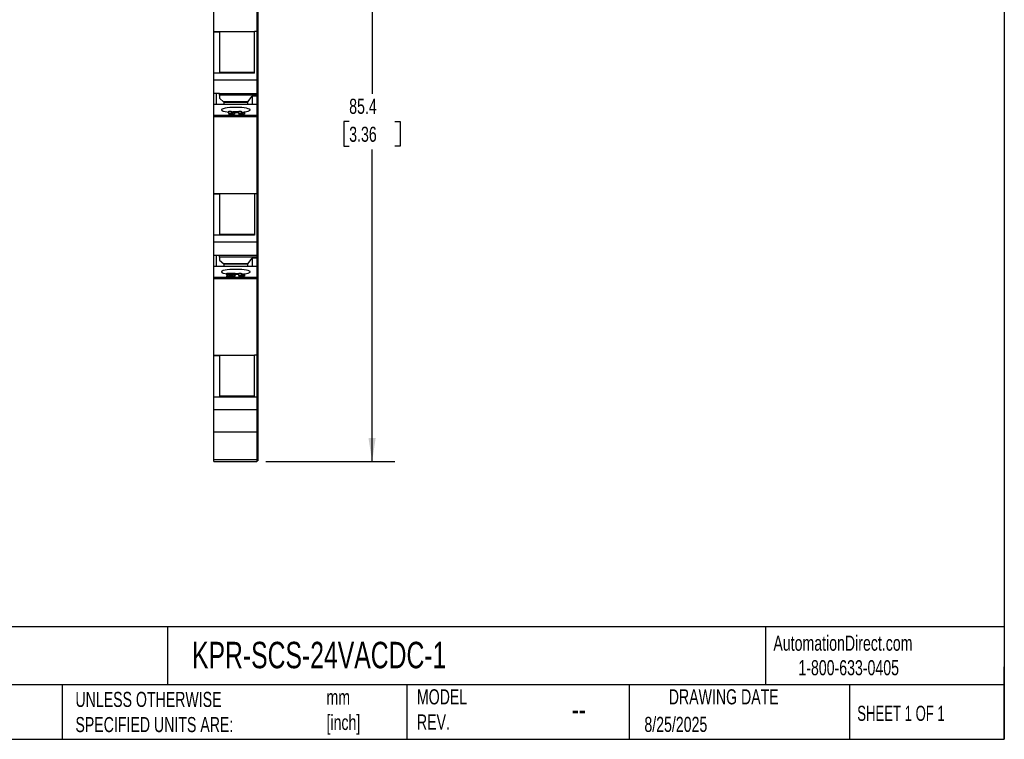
# Model space of a CAD drawing. Header units: millimetres. Extents: x 6 to 273, y 6 to 210.
# Tile 2 of 4: x 135 to 273, y 6 to 107. Entities that reach past the tile are written whole.
import ezdxf

# ---------------------------------------------------------------- set-up
doc = ezdxf.new("R2010")
doc.units = ezdxf.units.MM
doc.linetypes.add('SLD-Solid', pattern=[0])
doc.layers.add('DIMENSIONS', color=140, linetype='SLD-Solid', lineweight=25)
doc.layers.add('TEXT', color=140, linetype='SLD-Solid', lineweight=25)
doc.styles.add('SLDTEXTSTYLE0', font='TXT', dxfattribs={"width": 0.7})
doc.styles.add('SLDTEXTSTYLE1', font='TXT', dxfattribs={"width": 0.65})
doc.dimstyles.new('SLDDIMSTYLE0', dxfattribs={"dimtxt": 2.158008, "dimasz": 3.302, "dimexe": 0, "dimexo": 0.0625, "dimgap": 0.539502, "dimtad": 0, "dimtih": 1, "dimtoh": 1, "dimdec": 1, "dimrnd": 1e-09, "dimzin": 12, "dimdsep": 46, "dimtxsty": 'SLDTEXTSTYLE0', "dimsah": 1, "dimcen": 0.09, "dimadec": 0, "dimazin": 3, "dimtfac": 1, "dimtdec": 1, "dimtofl": 0, "dimtmove": 0, "dimatfit": 3, "dimfxl": 0, "dimfrac": 2, "dimtolj": 1, "dimtzin": 12, "dimarcsym": 0})

# ---------------------------------------------------------------- blocks, each defined once
blk = doc.blocks.new('_D_2')
at = {"layer": 'DIMENSIONS'}
for p, q in [((169.62, 130.66), (187.62, 130.66)), ((184.45, 130.66), (184.45, 96.81)), ((181.24, 92.9), (180.51, 92.9)), ((180.51, 92.9), (180.51, 89.47)), ((187.65, 92.9), (188.38, 92.9)), ((188.38, 92.9), (188.38, 89.47)), ((180.51, 89.47), (181.24, 89.47)), ((184.45, 45.27), (184.45, 88.98)), ((188.38, 89.47), (187.65, 89.47)), ((169.57, 45.27), (187.62, 45.27))]:
    blk.add_line(p, q, dxfattribs=at)
for points in [[(184.45, 130.66), (183.94, 127.36), (184.95, 127.36)], [(184.45, 45.27), (184.95, 48.58), (183.94, 48.58)]]:
    blk.add_solid(points, dxfattribs=at)
at = {"layer": 'DIMENSIONS', "char_height": 2.117, "attachment_point": 1, "style": 'SLDTEXTSTYLE0'}
for s, insert in [('85.4', (181.24, 96.11)), ('3.36', (181.24, 92.19))]:
    blk.add_mtext(s, dxfattribs=dict(at, insert=insert))

msp = doc.modelspace()

# ---------------------------------------------------------------- linework, layer by layer
for p, q in [((162.25, 105.53), (162.25, 116.3)), ((168.3, 116.3), (168.3, 105.53)), ((168.45, 116.3), (168.45, 105.54)), ((162.25, 105.53), (167.95, 105.53)), ((162.25, 105.48), (162.25, 105.53)), ((162.25, 105.48), (163.05, 105.48)), ((162.25, 99.73), (162.25, 105.48)), ((163.05, 105.53), (163.05, 105.48)), ((163.05, 105.48), (163.05, 99.73)), ((168.3, 105.53), (167.95, 105.53)), ((167.95, 99.68), (167.95, 105.53)), ((168.3, 105.54), (168.45, 105.54)), ((168.3, 105.53), (168.3, 98.75)), ((168.45, 105.54), (168.45, 98.81)), ((162.25, 99.73), (163.05, 99.73)), ((162.25, 99.68), (162.25, 99.73)), ((167.95, 99.68), (162.25, 99.68)), ((162.25, 98.75), (162.25, 99.68)), ((167.95, 99.78), (163.05, 99.78)), ((162.25, 98.75), (168.3, 98.75)), ((162.25, 96.88), (162.25, 98.75)), ((168.3, 98.81), (168.45, 98.81)), ((168.3, 98.75), (168.3, 96.85)), ((168.45, 98.81), (168.45, 96.89)), ((162.25, 96.88), (163.05, 96.88)), ((162.25, 95.34), (162.25, 96.88)), ((162.65, 95.34), (162.65, 96.88)), ((163.05, 96.85), (163.05, 96.88)), ((163.05, 96.85), (168.3, 96.85)), ((163.05, 96.59), (163.05, 96.85)), ((168.3, 96.89), (168.45, 96.89)), ((168.3, 96.85), (168.3, 96.59)), ((168.45, 96.89), (168.45, 96.57)), ((162.25, 95.34), (168.3, 95.34)), ((162.25, 93.82), (162.25, 95.34)), ((168.3, 96.59), (163.05, 96.59)), ((163.05, 96.59), (163.05, 96.24)), ((163.05, 96.24), (163.05, 96.17)), ((163.05, 96.17), (163.65, 95.64)), ((167.05, 95.67), (163.61, 95.67)), ((163.65, 95.64), (163.65, 95.34)), ((163.65, 95.64), (167.05, 95.64)), ((167.05, 95.68), (167.65, 96.46)), ((167.05, 95.34), (167.05, 95.68)), ((167.65, 96.46), (167.65, 95.34)), ((168.3, 96.46), (167.65, 96.46)), ((168.3, 96.59), (168.3, 96.46)), ((168.3, 96.57), (168.45, 96.57)), ((168.3, 96.46), (168.3, 95.34)), ((168.3, 96.44), (168.45, 96.44)), ((168.3, 95.34), (168.3, 93.82)), ((168.3, 95.24), (168.45, 95.24)), ((168.45, 96.57), (168.45, 96.44)), ((168.45, 96.44), (168.45, 95.24)), ((168.45, 95.24), (168.45, 93.72)), ((164.25, 94.25), (164.38, 94.26)), ((164.38, 94.36), (164.72, 94.36)), ((164.38, 94.05), (164.38, 94.36)), ((164.65, 94.05), (164.38, 94.05)), ((164.38, 94.05), (164.38, 93.85)), ((164.65, 93.85), (164.38, 93.85)), ((164.65, 94.05), (164.65, 93.85)), ((164.72, 94.36), (164.72, 94.14)), ((165.16, 94.19), (165.16, 94.13)), ((165.16, 94.13), (165.16, 93.93)), ((165.35, 94.31), (165.76, 94.3)), ((165.76, 94.36), (166.11, 94.36)), ((165.76, 94.05), (165.76, 94.36)), ((166.04, 94.05), (165.76, 94.05)), ((165.76, 94.05), (165.76, 93.85)), ((166.04, 93.85), (165.76, 93.85)), ((166.04, 94.05), (166.04, 93.85)), ((166.11, 94.36), (166.11, 94.14)), ((166.55, 94.19), (166.55, 94.13)), ((166.55, 94.13), (166.55, 93.93)), ((162.25, 93.82), (168.3, 93.82)), ((162.25, 93.62), (162.25, 93.82)), ((162.25, 93.62), (168.3, 93.62)), ((162.25, 82.85), (162.25, 93.62)), ((168.3, 93.82), (168.3, 93.62)), ((168.3, 93.72), (168.45, 93.72)), ((168.3, 93.62), (168.3, 82.85)), ((168.3, 93.62), (168.45, 93.62)), ((168.45, 93.72), (168.45, 93.62)), ((168.45, 93.62), (168.45, 82.86)), ((162.25, 82.85), (167.95, 82.85)), ((162.25, 82.8), (162.25, 82.85)), ((162.25, 82.8), (163.05, 82.8)), ((162.25, 77.05), (162.25, 82.8)), ((163.05, 82.85), (163.05, 82.8)), ((163.05, 82.8), (163.05, 77.05)), ((167.95, 82.85), (168.3, 82.85)), ((167.95, 82.85), (167.95, 77)), ((168.3, 82.86), (168.45, 82.86)), ((168.3, 82.85), (168.3, 77)), ((168.45, 82.86), (168.45, 77.02)), ((162.25, 77.05), (163.05, 77.05)), ((162.25, 77), (162.25, 77.05)), ((167.95, 77), (162.25, 77)), ((162.25, 76.07), (162.25, 77)), ((162.25, 76.07), (168.3, 76.07)), ((162.25, 74.2), (162.25, 76.07)), ((167.95, 77.1), (163.05, 77.1)), ((168.3, 77), (168.3, 76.07)), ((168.3, 76.13), (168.45, 76.13)), ((168.3, 76.07), (168.3, 74.17)), ((168.45, 77.02), (168.45, 76.13)), ((168.45, 76.13), (168.45, 74.21)), ((162.25, 74.2), (163.05, 74.2)), ((162.25, 72.65), (162.25, 74.2)), ((162.65, 72.65), (162.65, 74.2)), ((163.05, 74.17), (163.05, 74.2)), ((163.05, 74.17), (168.3, 74.17)), ((163.05, 73.91), (163.05, 74.17)), ((168.3, 73.91), (163.05, 73.91)), ((163.05, 73.91), (163.05, 73.56)), ((163.05, 73.56), (163.05, 73.49)), ((163.05, 73.49), (163.65, 72.96)), ((167.05, 73), (167.65, 73.78)), ((167.65, 73.78), (167.65, 72.65)), ((168.3, 73.78), (167.65, 73.78)), ((168.3, 74.21), (168.45, 74.21)), ((168.3, 74.17), (168.3, 73.91)), ((168.3, 73.91), (168.3, 73.78)), ((168.3, 73.89), (168.45, 73.89)), ((168.3, 73.78), (168.3, 72.65)), ((168.3, 73.76), (168.45, 73.76)), ((168.45, 74.21), (168.45, 73.89)), ((168.45, 73.89), (168.45, 73.76)), ((168.45, 73.76), (168.45, 72.54)), ((162.25, 72.65), (168.3, 72.65)), ((162.25, 71.12), (162.25, 72.65)), ((167.05, 72.99), (163.61, 72.99)), ((163.65, 72.96), (163.65, 72.65)), ((163.65, 72.96), (167.05, 72.96)), ((167.05, 72.65), (167.05, 73)), ((168.3, 72.65), (168.3, 71.12)), ((168.3, 72.54), (168.45, 72.54)), ((168.45, 72.54), (168.45, 71.02)), ((162.25, 70.93), (162.25, 71.12)), ((162.25, 71.12), (168.3, 71.12)), ((162.25, 60.16), (162.25, 70.93)), ((162.25, 70.93), (168.3, 70.93)), ((164.08, 71.61), (164.08, 71.67)), ((164.08, 71.67), (165.25, 71.67)), ((164.75, 71.61), (164.08, 71.61)), ((164.08, 71.61), (164.08, 71.44)), ((164.08, 71.44), (164.08, 71.24)), ((164.49, 71.48), (164.49, 71.42)), ((164.63, 71.35), (164.63, 71.16)), ((164.77, 71.53), (164.77, 71.41)), ((164.86, 71.45), (165.21, 71.45)), ((165.25, 71.47), (165.21, 71.44)), ((165.21, 71.45), (165.21, 71.25)), ((165.25, 71.67), (165.25, 71.47)), ((165.25, 71.61), (165.35, 71.61)), ((165.35, 71.61), (165.76, 71.61)), ((165.76, 71.67), (166.11, 71.67)), ((165.76, 71.35), (165.76, 71.67)), ((166.04, 71.35), (165.76, 71.35)), ((165.76, 71.35), (165.76, 71.16)), ((166.04, 71.16), (165.76, 71.16)), ((166.04, 71.35), (166.04, 71.16)), ((166.11, 71.67), (166.11, 71.44)), ((166.55, 71.49), (166.55, 71.43)), ((166.55, 71.43), (166.55, 71.24)), ((168.3, 71.12), (168.3, 70.93)), ((168.3, 71.02), (168.45, 71.02)), ((168.3, 70.93), (168.3, 60.16)), ((168.3, 70.93), (168.45, 70.93)), ((168.45, 71.02), (168.45, 70.93)), ((168.45, 70.93), (168.45, 60.17)), ((162.25, 60.16), (167.95, 60.16)), ((162.25, 60.11), (162.25, 60.16)), ((162.25, 60.11), (163.05, 60.11)), ((162.25, 54.35), (162.25, 60.11)), ((163.05, 60.16), (163.05, 60.11)), ((163.05, 60.11), (163.05, 54.35)), ((168.3, 60.16), (167.95, 60.16)), ((167.95, 54.3), (167.95, 60.16)), ((168.3, 60.17), (168.45, 60.17)), ((168.3, 60.16), (168.3, 54.3)), ((168.45, 60.17), (168.45, 52.6)), ((162.25, 54.35), (163.05, 54.35)), ((162.25, 54.3), (162.25, 54.35)), ((167.95, 54.3), (162.25, 54.3)), ((162.25, 52.58), (162.25, 54.3)), ((167.95, 54.41), (163.05, 54.41)), ((168.3, 54.3), (167.95, 54.3)), ((168.3, 54.3), (168.3, 52.58)), ((162.25, 52.58), (168.3, 52.58)), ((162.25, 49.44), (162.25, 52.58)), ((168.3, 52.6), (168.45, 52.6)), ((168.3, 52.58), (168.3, 49.44)), ((168.45, 52.6), (168.45, 49.54)), ((162.25, 49.44), (168.3, 49.44)), ((162.25, 45.57), (162.25, 49.44)), ((168.3, 49.54), (168.45, 49.54)), ((168.3, 49.44), (168.3, 45.57)), ((168.45, 49.54), (168.45, 45.66)), ((162.25, 45.57), (168.3, 45.57)), ((162.25, 45.54), (162.25, 45.57)), ((168.3, 45.66), (168.45, 45.66)), ((168.3, 45.64), (168.45, 45.64)), ((168.3, 45.57), (168.3, 45.54)), ((168.45, 45.66), (168.45, 45.64)), ((168.45, 45.64), (168.45, 45.37)), ((162.25, 45.54), (168.3, 45.54)), ((162.25, 45.27), (162.25, 45.54)), ((162.25, 45.27), (168.3, 45.27)), ((162.25, 45.27), (168.3, 45.27)), ((168.3, 45.54), (168.3, 45.27)), ((168.3, 45.37), (168.45, 45.37)), ((168.3, 45.37), (168.45, 45.37))]:
    msp.add_line(p, q)
at = {"flags": 128}
for points in [[(165.35, 94.9), (164.92, 94.89), (164.52, 94.87), (164.16, 94.83), (163.84, 94.78), (163.59, 94.72), (163.42, 94.65), (163.33, 94.58), (163.33, 94.51), (163.42, 94.44), (163.59, 94.37), (163.84, 94.31), (164.16, 94.26), (164.38, 94.24)], [(164.72, 94.29), (164.92, 94.3), (165.35, 94.31)], [(166.11, 94.22), (166.17, 94.22), (166.54, 94.26), (166.85, 94.31), (167.1, 94.37), (167.27, 94.44), (167.36, 94.51), (167.36, 94.58), (167.27, 94.65), (167.1, 94.72), (166.85, 94.78), (166.54, 94.83), (166.17, 94.87), (165.77, 94.89), (165.35, 94.9)], [(166.11, 94.28), (166.17, 94.27), (166.44, 94.25)], [(165.35, 72.2), (164.92, 72.2), (164.52, 72.17), (164.16, 72.14), (163.84, 72.09), (163.59, 72.03), (163.42, 71.96), (163.33, 71.89), (163.33, 71.82), (163.42, 71.74), (163.59, 71.68), (163.84, 71.62), (164.08, 71.58)], [(166.11, 71.53), (166.17, 71.53), (166.54, 71.57), (166.85, 71.62), (167.1, 71.68), (167.27, 71.74), (167.36, 71.82), (167.36, 71.89), (167.27, 71.96), (167.1, 72.03), (166.85, 72.09), (166.54, 72.14), (166.17, 72.17), (165.77, 72.2), (165.35, 72.2)], [(165.25, 71.5), (165.35, 71.5), (165.76, 71.51)], [(166.11, 71.59), (166.17, 71.58), (166.44, 71.56)]]:
    msp.add_lwpolyline(points, dxfattribs=at)
msp.add_arc((165.35, 105.55), 11.36, 266.8505, 272.0922)
for points, knots in [([(165.16, 94.13), (165.14, 94.13), (165.09, 94.13), (165.02, 94.12), (164.94, 94.11), (164.88, 94.1), (164.83, 94.09), (164.8, 94.09), (164.77, 94.08), (164.74, 94.08), (164.71, 94.07), (164.69, 94.06), (164.67, 94.06), (164.66, 94.05), (164.65, 94.05)], [0, 0, 0, 0, 0.104468, 0.218644, 0.343272, 0.47968, 0.54956, 0.61744, 0.683548, 0.748608, 0.812184, 0.874875, 0.937432, 1, 1, 1, 1]), ([(165.16, 93.93), (165.14, 93.93), (165.09, 93.93), (165.02, 93.92), (164.94, 93.91), (164.88, 93.91), (164.83, 93.9), (164.8, 93.89), (164.77, 93.89), (164.74, 93.88), (164.71, 93.87), (164.69, 93.87), (164.67, 93.86), (164.66, 93.86), (164.65, 93.85)], [0, 0, 0, 0, 0.104468, 0.218644, 0.343272, 0.47968, 0.54956, 0.61744, 0.683548, 0.748608, 0.812184, 0.874875, 0.937432, 1, 1, 1, 1]), ([(164.72, 94.14), (164.74, 94.14), (164.77, 94.15), (164.82, 94.16), (164.87, 94.16), (164.93, 94.17), (164.98, 94.18), (165.04, 94.18), (165.1, 94.19), (165.14, 94.19), (165.16, 94.19)], [0, 0, 0, 0, 0.126576, 0.251944, 0.376416, 0.50009, 0.624182, 0.748738, 0.873864, 1, 1, 1, 1]), ([(166.55, 94.13), (166.52, 94.13), (166.47, 94.13), (166.4, 94.12), (166.33, 94.11), (166.27, 94.1), (166.22, 94.09), (166.18, 94.09), (166.15, 94.08), (166.12, 94.08), (166.1, 94.07), (166.07, 94.06), (166.05, 94.06), (166.04, 94.05), (166.04, 94.05)], [0, 0, 0, 0, 0.104468, 0.218644, 0.343272, 0.47968, 0.54956, 0.61744, 0.683548, 0.748608, 0.812184, 0.874875, 0.937432, 1, 1, 1, 1]), ([(166.55, 93.93), (166.52, 93.93), (166.47, 93.93), (166.4, 93.92), (166.33, 93.91), (166.27, 93.91), (166.22, 93.9), (166.18, 93.89), (166.15, 93.89), (166.12, 93.88), (166.1, 93.87), (166.07, 93.87), (166.05, 93.86), (166.04, 93.86), (166.04, 93.85)], [0, 0, 0, 0, 0.104468, 0.218644, 0.343272, 0.47968, 0.54956, 0.61744, 0.683548, 0.748608, 0.812184, 0.874875, 0.937432, 1, 1, 1, 1]), ([(166.11, 94.14), (166.12, 94.14), (166.15, 94.15), (166.2, 94.16), (166.26, 94.16), (166.31, 94.17), (166.37, 94.18), (166.42, 94.18), (166.48, 94.19), (166.53, 94.19), (166.55, 94.19)], [0, 0, 0, 0, 0.126576, 0.251944, 0.376416, 0.50009, 0.624182, 0.748738, 0.873864, 1, 1, 1, 1]), ([(164.08, 71.44), (164.08, 71.44), (164.08, 71.45), (164.09, 71.46), (164.1, 71.47), (164.12, 71.48), (164.14, 71.49), (164.17, 71.5), (164.21, 71.51), (164.24, 71.51), (164.25, 71.52)], [0, 0, 0, 0, 0.119187, 0.236449, 0.352696, 0.469129, 0.589812, 0.717614, 0.854607, 1, 1, 1, 1]), ([(164.63, 71.35), (164.61, 71.35), (164.57, 71.35), (164.51, 71.36), (164.45, 71.36), (164.4, 71.36), (164.35, 71.36), (164.3, 71.37), (164.26, 71.37), (164.22, 71.38), (164.19, 71.38), (164.16, 71.39), (164.13, 71.4), (164.11, 71.41), (164.1, 71.41), (164.09, 71.42), (164.08, 71.43), (164.08, 71.44), (164.08, 71.44)], [0, 0, 0, 0, 0.075659, 0.147355, 0.216046, 0.281648, 0.345399, 0.407414, 0.469007, 0.530047, 0.590287, 0.648525, 0.706151, 0.763099, 0.820424, 0.878501, 0.938237, 1, 1, 1, 1]), ([(164.63, 71.16), (164.61, 71.16), (164.57, 71.16), (164.51, 71.16), (164.45, 71.16), (164.4, 71.16), (164.35, 71.17), (164.3, 71.17), (164.26, 71.18), (164.22, 71.18), (164.19, 71.19), (164.16, 71.19), (164.13, 71.2), (164.11, 71.21), (164.1, 71.22), (164.09, 71.22), (164.08, 71.23), (164.08, 71.24), (164.08, 71.24)], [0, 0, 0, 0, 0.075659, 0.147355, 0.216046, 0.281648, 0.345399, 0.407414, 0.469007, 0.530047, 0.590287, 0.648525, 0.706151, 0.763099, 0.820424, 0.878501, 0.938237, 1, 1, 1, 1]), ([(164.25, 71.52), (164.26, 71.52), (164.27, 71.52), (164.29, 71.53), (164.31, 71.53), (164.34, 71.53), (164.37, 71.54), (164.4, 71.54), (164.44, 71.55), (164.47, 71.56), (164.51, 71.56), (164.55, 71.57), (164.58, 71.57), (164.6, 71.58), (164.63, 71.58), (164.65, 71.58), (164.66, 71.59), (164.69, 71.59), (164.72, 71.6), (164.74, 71.6), (164.75, 71.61)], [0, 0, 0, 0, 0.036975, 0.079191, 0.126357, 0.179191, 0.237016, 0.300569, 0.368792, 0.442751, 0.51603, 0.582484, 0.641776, 0.694624, 0.740683, 0.779592, 0.812076, 0.837816, 0.922566, 1, 1, 1, 1]), ([(164.49, 71.48), (164.48, 71.48), (164.46, 71.47), (164.44, 71.47), (164.43, 71.46), (164.42, 71.45), (164.42, 71.45)], [0, 0, 0, 0, 0.272859, 0.525692, 0.76685, 1, 1, 1, 1]), ([(164.42, 71.45), (164.42, 71.44), (164.42, 71.44), (164.44, 71.43), (164.45, 71.42), (164.48, 71.42), (164.51, 71.41), (164.55, 71.41), (164.59, 71.41), (164.62, 71.41), (164.64, 71.41)], [0, 0, 0, 0, 0.149069, 0.282027, 0.404059, 0.520457, 0.63371, 0.748916, 0.868773, 1, 1, 1, 1]), ([(164.77, 71.53), (164.75, 71.53), (164.72, 71.53), (164.67, 71.52), (164.62, 71.51), (164.59, 71.5), (164.56, 71.5), (164.53, 71.49), (164.51, 71.49), (164.5, 71.48), (164.49, 71.48)], [0, 0, 0, 0, 0.185092, 0.352361, 0.503086, 0.636662, 0.75247, 0.851884, 0.934339, 1, 1, 1, 1]), ([(165.21, 71.45), (165.2, 71.44), (165.2, 71.44), (165.19, 71.43), (165.17, 71.41), (165.15, 71.41), (165.12, 71.4), (165.09, 71.39), (165.06, 71.38), (165.02, 71.38), (164.98, 71.37), (164.94, 71.37), (164.89, 71.36), (164.84, 71.36), (164.79, 71.36), (164.74, 71.36), (164.69, 71.35), (164.65, 71.35), (164.63, 71.35)], [0, 0, 0, 0, 0.079436, 0.154013, 0.224141, 0.289934, 0.352732, 0.412726, 0.470303, 0.527169, 0.583502, 0.639948, 0.696585, 0.753727, 0.812707, 0.872963, 0.935035, 1, 1, 1, 1]), ([(165.21, 71.25), (165.2, 71.25), (165.2, 71.24), (165.19, 71.23), (165.17, 71.22), (165.15, 71.21), (165.12, 71.2), (165.09, 71.19), (165.06, 71.19), (165.02, 71.18), (164.98, 71.17), (164.94, 71.17), (164.89, 71.17), (164.84, 71.16), (164.79, 71.16), (164.74, 71.16), (164.69, 71.16), (164.65, 71.16), (164.63, 71.16)], [0, 0, 0, 0, 0.079436, 0.154013, 0.224141, 0.289934, 0.352732, 0.412726, 0.470303, 0.527169, 0.583502, 0.639948, 0.696585, 0.753727, 0.812707, 0.872963, 0.935035, 1, 1, 1, 1]), ([(164.64, 71.41), (164.65, 71.41), (164.68, 71.41), (164.73, 71.41), (164.76, 71.41), (164.79, 71.42), (164.81, 71.42), (164.82, 71.42), (164.83, 71.43), (164.84, 71.43), (164.85, 71.44), (164.85, 71.44), (164.86, 71.45), (164.86, 71.45), (164.86, 71.45)], [0, 0, 0, 0, 0.116899, 0.225824, 0.330086, 0.435451, 0.490307, 0.548244, 0.610767, 0.677675, 0.749189, 0.826859, 0.910112, 1, 1, 1, 1]), ([(165.25, 71.67), (165.25, 71.66), (165.24, 71.65), (165.22, 71.64), (165.18, 71.62), (165.15, 71.61), (165.11, 71.6), (165.08, 71.59), (165.04, 71.58), (165, 71.58), (164.95, 71.57), (164.89, 71.56), (164.83, 71.54), (164.79, 71.54), (164.77, 71.53)], [0, 0, 0, 0, 0.096365, 0.192676, 0.28962, 0.388653, 0.441891, 0.501722, 0.567848, 0.640863, 0.720348, 0.806622, 0.900008, 1, 1, 1, 1]), ([(166.55, 71.43), (166.52, 71.43), (166.47, 71.43), (166.4, 71.42), (166.33, 71.41), (166.27, 71.41), (166.22, 71.4), (166.18, 71.39), (166.15, 71.39), (166.12, 71.38), (166.1, 71.37), (166.07, 71.37), (166.05, 71.36), (166.04, 71.36), (166.04, 71.35)], [0, 0, 0, 0, 0.104468, 0.218644, 0.343272, 0.47968, 0.54956, 0.61744, 0.683548, 0.748608, 0.812184, 0.874875, 0.937432, 1, 1, 1, 1]), ([(166.55, 71.24), (166.52, 71.24), (166.47, 71.23), (166.4, 71.23), (166.33, 71.22), (166.27, 71.21), (166.22, 71.2), (166.18, 71.2), (166.15, 71.19), (166.12, 71.18), (166.1, 71.18), (166.07, 71.17), (166.05, 71.16), (166.04, 71.16), (166.04, 71.16)], [0, 0, 0, 0, 0.104468, 0.218644, 0.343272, 0.47968, 0.54956, 0.61744, 0.683548, 0.748608, 0.812184, 0.874875, 0.937432, 1, 1, 1, 1]), ([(166.11, 71.44), (166.12, 71.45), (166.15, 71.45), (166.2, 71.46), (166.26, 71.47), (166.31, 71.47), (166.37, 71.48), (166.42, 71.49), (166.48, 71.49), (166.53, 71.49), (166.55, 71.49)], [0, 0, 0, 0, 0.126576, 0.251944, 0.376416, 0.50009, 0.624182, 0.748738, 0.873864, 1, 1, 1, 1])]:
    msp.add_open_spline(points, degree=3, knots=knots)
at = {"layer": 'TEXT'}
for p, q in [((273.05, 209.55), (273.05, 6.35)), ((273.05, 22.13), (6.35, 22.13)), ((155.76, 22.13), (155.76, 13.97)), ((239.58, 22.13), (239.58, 13.97)), ((273.05, 6.35), (273.05, 16.51)), ((273.05, 13.97), (6.35, 13.97)), ((141, 13.97), (141, 6.35)), ((189.3, 13.97), (189.3, 6.35)), ((220.47, 13.97), (220.47, 6.35)), ((251.35, 13.97), (251.35, 6.35)), ((6.35, 6.35), (273.05, 6.35))]:
    msp.add_line(p, q, dxfattribs=at)

# ---------------------------------------------------------------- texts
for s, insert, char_height, attachment_point, style in [('AutomationDirect.com', (240.69, 20.88), 2.1167, 1, 'SLDTEXTSTYLE0'), ('KPR-SCS-24VACDC-1', (159.21, 20.01), 3.7042, 1, 'SLDTEXTSTYLE0'), ('1-800-633-0405', (244.19, 17.44), 2.1167, 1, 'SLDTEXTSTYLE0'), ('UNLESS OTHERWISE ^JSPECIFIED UNITS ARE:', (142.87, 13), 2.1167, 1, 'SLDTEXTSTYLE0'), ('mm^J[inch]', (178.06, 13.3), 2.117, 1, 'SLDTEXTSTYLE0'), ('MODEL ^JREV.', (190.73, 13.36), 2.1167, 1, 'SLDTEXTSTYLE0'), ('DRAWING DATE', (233.73, 13.36), 2.1167, 2, 'SLDTEXTSTYLE0'), ('SHEET 1 OF 1', (252.44, 11.05), 2.1167, 1, 'SLDTEXTSTYLE1'), ('--', (212.43, 12.11), 3.175, 1, 'SLDTEXTSTYLE0'), ('8/25/2025', (222.61, 9.5), 2.117, 1, 'SLDTEXTSTYLE0')]:
    msp.add_mtext(s, dxfattribs=dict(at, insert=insert, char_height=char_height, attachment_point=attachment_point, style=style))

# ---------------------------------------------------------------- dimensions: what is measured, and where the dimension line sits
at = {"layer": 'DIMENSIONS'}
dim = msp.add_linear_dim(base=(184.45, 45.27), p1=(168.35, 130.66), p2=(168.3, 45.27), angle=90, dimstyle='SLDDIMSTYLE0', dxfattribs=at)
dim.commit()
dim.dimension.update_dxf_attribs({"geometry": '_D_2', "text_midpoint": (184.45, 92.9), "dimtype": 160})

doc.saveas('drawing.dxf')
